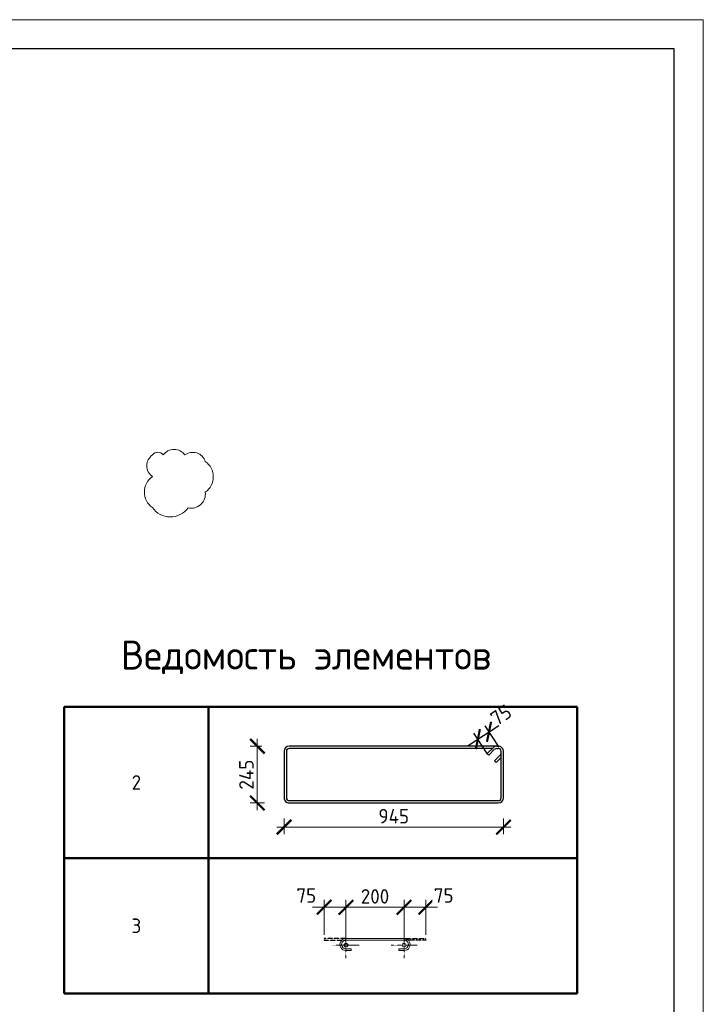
# Model space of a CAD drawing. Header units: millimetres. Extents: x 349531 to 1063351, y -131924 to 96186.
# Tile 178 of 228: x 939386 to 951161, y -53084 to -36112. Entities that reach past the tile are written whole.
import ezdxf

# ---------------------------------------------------------------- set-up
doc = ezdxf.new("R2010")
doc.units = ezdxf.units.MM
doc.linetypes.add('CENTER2', pattern=[28.575, 19.05, -3.175, 3.175, -3.175])
doc.linetypes.add('GOST2.303 4', pattern=[7, 5, -2, 0])
for name, color, linetype, lineweight in [('Арм_шпильки', 143, 'Continuous', 18), ('Выноски', 20, 'Continuous', 20), ('Осевая', 10, 'CENTER2', 20), ('подоснова', 151, 'Continuous', 5), ('поз.', 2, 'Continuous', 25), ('РАЗМЕРЫ', 1, 'Continuous', 9), ('ТОНКИЕ', 7, 'Continuous', 9)]:
    doc.layers.add(name, color=color, linetype=linetype, lineweight=lineweight)
doc.layers.add('ТОЛСТЫЕ_ОСНОВНЫЕ', color=6, linetype='Continuous')
doc.styles.add('GOST 2.304', font='CS_Gost2304.shx')
doc.styles.add('GOST-2.304_Type-B', font='GOST_Common.ttf')
doc.dimstyles.new('мой', dxfattribs={"dimscale": 100, "dimtxt": 2.5, "dimasz": 2.5, "dimexe": 1.25, "dimexo": 0.625, "dimtad": 1, "dimdec": 0, "dimtxsty": 'GOST-2.304_Type-B', "dimblk": 'ARCHTICK', "dimcen": 2.5, "dimdle": 2, "dimaunit": 1, "dimadec": 1, "dimazin": 2, "dimtfac": 1, "dimtdec": 0, "dimtmove": 1, "dimatfit": 3, "dimfxl": 1, "dimtfill": 1, "dimlwd": -1, "dimlwe": -1, "dimarcsym": 0})
doc.dimstyles.new('мой 25', dxfattribs={"dimscale": 100, "dimtxt": 2.5, "dimasz": 2.5, "dimexe": 1.25, "dimexo": 0.625, "dimtad": 1, "dimdec": 0, "dimlfac": 0.5, "dimtxsty": 'GOST-2.304_Type-B', "dimblk": 'ARCHTICK', "dimcen": 2.5, "dimdle": 1.25, "dimaunit": 1, "dimadec": 1, "dimazin": 2, "dimtfac": 1, "dimtdec": 0, "dimtmove": 1, "dimatfit": 3, "dimfxl": 6, "dimfxlon": 1, "dimtfill": 1, "dimlwd": -1, "dimlwe": -1, "dimarcsym": 0})
doc.dimstyles.new('СПДС', dxfattribs={"dimscale": 100, "dimtxt": 2.5, "dimasz": 2.5, "dimexe": 1.25, "dimexo": 0, "dimtad": 1, "dimdec": 0, "dimtxsty": 'GOST-2.304_Type-B', "dimblk": 'ARCHTICK', "dimcen": 2.5, "dimdle": 2, "dimadec": 0, "dimazin": 2, "dimtfac": 0.75, "dimtdec": 0, "dimtmove": 1, "dimatfit": 3, "dimfxl": 1, "dimtolj": 1, "dimarcsym": 1})

# ---------------------------------------------------------------- blocks, each defined once
blk = doc.blocks.new('*T655')
at = {"layer": 'Выноски', "color": 0, "linetype": 'ByBlock', "lineweight": 50, "transparency": 16777216}
for p, q in [((0, 0), (8834, 0)), ((0, 0), (0, -4943)), ((2484, 0), (2484, -4943)), ((8834, 0), (8834, -4943)), ((0, -2606), (8834, -2606)), ((0, -4943), (8834, -4943))]:
    blk.add_line(p, q, dxfattribs=at)
at = {"layer": 'Выноски', "color": 0, "transparency": 16777216, "char_height": 250, "width": 2183.67, "attachment_point": 5, "style": 'GOST-2.304_Type-B'}
for s, insert in [('2', (1242, -1303)), ('3', (1242, -3774))]:
    blk.add_mtext(s, dxfattribs=dict(at, insert=insert))
blk = doc.blocks.new('*U490')
for p, q in [((-8, 0), (-7, 7.2)), ((-7, -7.2), (-8, 0)), ((-7, 7.2), (-4.2, 14)), ((-4.2, 14), (0.2, 19.8)), ((0.2, 19.8), (6, 24.2)), ((6, 24.2), (12.8, 27)), ((12.8, 27), (20, 28)), ((44, 28), (20, 28)), ((20, 20), (44, 20)), ((44, 20), (44, 28)), ((262.7, 28), (286.7, 28)), ((262.7, 20), (262.7, 28)), ((286.7, 20), (262.7, 20)), ((293.9, 27), (286.7, 28)), ((300.7, 24.2), (293.9, 27)), ((306.5, 19.8), (300.7, 24.2)), ((310.9, 14), (306.5, 19.8)), ((313.7, 7.2), (310.9, 14)), ((314.7, 0), (313.7, 7.2)), ((-4.2, -14), (-7, -7.2)), ((0.2, -19.8), (-4.2, -14)), ((6, -24.2), (0.2, -19.8)), ((12.8, -27), (6, -24.2)), ((20, -28), (12.8, -27)), ((20, -28), (286.7, -28)), ((286.7, -28), (293.9, -27)), ((293.9, -27), (300.7, -24.2)), ((300.7, -24.2), (306.5, -19.8)), ((306.5, -19.8), (310.9, -14)), ((310.9, -14), (313.7, -7.2)), ((313.7, -7.2), (314.7, 0))]:
    blk.add_line(p, q)
at = {"color": 0, "linetype": 'ByBlock', "lineweight": -2}
for p, q in [((0, 0), (0.7, 5.2)), ((0.7, 5.2), (2.7, 10)), ((2.7, 10), (5.9, 14.1)), ((5.9, 14.1), (10, 17.3)), ((10, 17.3), (14.8, 19.3)), ((14.8, 19.3), (20, 20)), ((291.8, 19.3), (286.7, 20)), ((296.7, 17.3), (291.8, 19.3)), ((300.8, 14.1), (296.7, 17.3)), ((304, 10), (300.8, 14.1)), ((306, 5.2), (304, 10)), ((306.7, 0), (306, 5.2)), ((0.7, -5.2), (0, 0)), ((2.7, -10), (0.7, -5.2)), ((5.9, -14.1), (2.7, -10)), ((10, -17.3), (5.9, -14.1)), ((14.8, -19.3), (10, -17.3)), ((20, -20), (14.8, -19.3)), ((20, -20), (286.7, -20)), ((286.7, -20), (291.8, -19.3)), ((291.8, -19.3), (296.7, -17.3)), ((296.7, -17.3), (300.8, -14.1)), ((300.8, -14.1), (304, -10)), ((304, -10), (306, -5.2)), ((306, -5.2), (306.7, 0))]:
    blk.add_line(p, q, dxfattribs=at)
at = {"style": 'GOST 2.304', "oblique": 15, "flags": 9}
for tag, p in [('ДИАМЕТР', (117.8, -62.2)), ('ДЛИНА', (118.1, -72.5)), ('ПОЗИЦИЯ', (118, -56.6)), ('КЛАСС', (118, -67.8)), ('МАССА', (118.7, -78.2))]:
    blk.add_attdef(tag, p, '', height=2.5, dxfattribs=at)
blk = doc.blocks.new('_ArchTick')
at = {"color": 0, "linetype": 'ByBlock', "const_width": 0.15}
blk.add_lwpolyline([(-0.5, -0.5), (0.5, 0.5)], dxfattribs=at)
blk = doc.blocks.new('*D653')
at = {"layer": 'DEFPOINTS', "color": 0, "transparency": 16777216}
for p in [(946006, -51411), (945006, -51948), (946006, -51948)]:
    blk.add_point(p, dxfattribs=at)
at = {"layer": 'РАЗМЕРЫ', "color": 0, "linetype": 'Continuous', "transparency": 16777216}
for p, q in [((944806, -51411), (946206, -51411)), ((945006, -51886), (945006, -51286)), ((946006, -51885), (946006, -51286))]:
    blk.add_line(p, q, dxfattribs=at)
at = {"layer": 'РАЗМЕРЫ', "color": 0, "transparency": 16777216, "xscale": 250, "yscale": 250, "zscale": 250, "rotation": 180}
blk.add_blockref('_ArchTick', (945006, -51411), dxfattribs=at)
at = {"layer": 'РАЗМЕРЫ', "color": 0, "transparency": 16777216, "xscale": 250, "yscale": 250, "zscale": 250}
blk.add_blockref('_ArchTick', (946006, -51411), dxfattribs=at)
at = {"layer": 'РАЗМЕРЫ', "color": 0, "transparency": 16777216, "insert": (945506, -51224), "char_height": 250, "attachment_point": 5, "style": 'GOST-2.304_Type-B', "bg_fill": 3, "box_fill_scale": 1.1, "bg_fill_color": 256, "bg_fill_true_color": 13158600, "bg_fill_transparency": 0}
blk.add_mtext('200', dxfattribs=at)
blk = doc.blocks.new('*D656')
at = {"layer": 'DEFPOINTS', "color": 0}
for p in [(944630, -51411), (944630, -51948), (945006, -51948)]:
    blk.add_point(p, dxfattribs=at)
at = {"layer": 'РАЗМЕРЫ', "color": 0, "linetype": 'Continuous'}
for p, q in [((945206, -51411), (944430, -51411)), ((944630, -51885), (944630, -51286)), ((945006, -51886), (945006, -51286))]:
    blk.add_line(p, q, dxfattribs=at)
at = {"layer": 'РАЗМЕРЫ', "color": 0, "xscale": 250, "yscale": 250, "zscale": 250, "rotation": 180}
blk.add_blockref('_ArchTick', (944630, -51411), dxfattribs=at)
at = {"layer": 'РАЗМЕРЫ', "color": 0, "xscale": 250, "yscale": 250, "zscale": 250}
blk.add_blockref('_ArchTick', (945006, -51411), dxfattribs=at)
at = {"layer": 'РАЗМЕРЫ', "color": 0, "insert": (944323, -51209), "char_height": 250, "attachment_point": 5, "style": 'GOST-2.304_Type-B', "bg_fill": 3, "box_fill_scale": 1.1, "bg_fill_color": 256, "bg_fill_true_color": 13158600, "bg_fill_transparency": 0}
blk.add_mtext('75', dxfattribs=at)
blk = doc.blocks.new('*D657')
at = {"layer": 'DEFPOINTS', "color": 0}
for p in [(946382, -51411), (946006, -51948), (946382, -51948)]:
    blk.add_point(p, dxfattribs=at)
at = {"layer": 'РАЗМЕРЫ', "color": 0, "linetype": 'Continuous'}
for p, q in [((945806, -51411), (946582, -51411)), ((946006, -51886), (946006, -51286)), ((946382, -51885), (946382, -51286))]:
    blk.add_line(p, q, dxfattribs=at)
at = {"layer": 'РАЗМЕРЫ', "color": 0, "xscale": 250, "yscale": 250, "zscale": 250, "rotation": 180}
blk.add_blockref('_ArchTick', (946006, -51411), dxfattribs=at)
at = {"layer": 'РАЗМЕРЫ', "color": 0, "xscale": 250, "yscale": 250, "zscale": 250}
blk.add_blockref('_ArchTick', (946382, -51411), dxfattribs=at)
at = {"layer": 'РАЗМЕРЫ', "color": 0, "insert": (946689, -51209), "char_height": 250, "attachment_point": 5, "style": 'GOST-2.304_Type-B', "bg_fill": 3, "box_fill_scale": 1.1, "bg_fill_color": 256, "bg_fill_true_color": 13158600, "bg_fill_transparency": 0}
blk.add_mtext('75', dxfattribs=at)
blk = doc.blocks.new('*U1380')
at = {"layer": 'ТОЛСТЫЕ_ОСНОВНЫЕ', "color": 6}
blk.add_lwpolyline([(20, 5), (415, 5), (415, 292), (20, 292)], close=True, dxfattribs=at)
at = {"layer": 'ТОНКИЕ'}
blk.add_lwpolyline([(0, 0), (420, 0), (420, 297), (0, 297)], close=True, dxfattribs=at)
blk = doc.blocks.new('*D669')
at = {"layer": 'DEFPOINTS', "color": 0, "transparency": 16777216}
for p in [(943940, -48986, -2880), (947719, -48986, -2880), (947719, -50029)]:
    blk.add_point(p, dxfattribs=at)
at = {"layer": 'РАЗМЕРЫ', "color": 0, "linetype": 'Continuous', "transparency": 16777216}
for p, q in [((943940, -49882), (943940, -50154)), ((947719, -49882), (947719, -50154)), ((943815, -50029), (947844, -50029))]:
    blk.add_line(p, q, dxfattribs=at)
at = {"layer": 'РАЗМЕРЫ', "color": 0, "transparency": 16777216, "xscale": 250, "yscale": 250, "zscale": 250, "rotation": 180}
blk.add_blockref('_ArchTick', (943940, -50029), dxfattribs=at)
at = {"layer": 'РАЗМЕРЫ', "color": 0, "transparency": 16777216, "xscale": 250, "yscale": 250, "zscale": 250}
blk.add_blockref('_ArchTick', (947719, -50029), dxfattribs=at)
at = {"layer": 'РАЗМЕРЫ', "color": 0, "transparency": 16777216, "insert": (945829, -49842), "char_height": 250, "attachment_point": 5, "style": 'GOST-2.304_Type-B', "bg_fill": 3, "box_fill_scale": 1.1, "bg_fill_color": 256, "bg_fill_true_color": 13158600, "bg_fill_transparency": 0}
blk.add_mtext('945', dxfattribs=at)
blk = doc.blocks.new('*D670')
at = {"layer": 'DEFPOINTS', "color": 0, "transparency": 16777216}
for p in [(943479, -48635), (944190, -48635, -2880), (944411, -49614, -2880)]:
    blk.add_point(p, dxfattribs=at)
at = {"layer": 'РАЗМЕРЫ', "color": 0, "linetype": 'Continuous', "transparency": 16777216}
for p, q in [((943479, -49739), (943479, -48510)), ((943556, -48635), (943354, -48635)), ((943604, -49614), (943354, -49614))]:
    blk.add_line(p, q, dxfattribs=at)
at = {"layer": 'РАЗМЕРЫ', "color": 0, "transparency": 16777216, "xscale": 250, "yscale": 250, "zscale": 250}
for p, rotation in [((943479, -48635), 90), ((943479, -49614), 270)]:
    blk.add_blockref('_ArchTick', p, dxfattribs=dict(at, rotation=rotation))
at = {"layer": 'РАЗМЕРЫ', "color": 0, "transparency": 16777216, "insert": (943291, -49125), "char_height": 250, "attachment_point": 5, "rotation": 90, "style": 'GOST-2.304_Type-B', "bg_fill": 3, "box_fill_scale": 1.1, "bg_fill_color": 256, "bg_fill_true_color": 13158600, "bg_fill_transparency": 0}
blk.add_mtext('245', dxfattribs=at)
blk = doc.blocks.new('*U677')
at = {"color": 0, "linetype": 'ByBlock', "lineweight": -2}
for p, q in [((214.4, 944.4), (12.5, 944.4)), ((-10, 921.9), (-10, 12.5)), ((-10, 914.9), (-10, 921.9)), ((0, 914.9), (0, 921.9)), ((3.7, 906), (29.1, 880.6)), ((214.4, 934.4), (12.5, 934.4)), ((53.8, 905.3), (28.3, 930.7)), ((38.8, 934.4), (60.9, 912.3)), ((60.9, 912.3), (53.8, 905.3)), ((226.9, 12.5), (226.9, 921.9)), ((236.9, 12.5), (236.9, 921.9)), ((22, 873.5), (-3.4, 899)), ((0, 895.6), (0, 12.5)), ((29.1, 880.6), (22, 873.5)), ((12.5, 0), (214.4, 0)), ((12.5, -10), (214.4, -10))]:
    blk.add_line(p, q, dxfattribs=at)
for centre, radius, start, end in [((12.5, 921.9), 22.5, 90, 180), ((214.4, 921.9), 22.5, 0, 90), ((12.5, 914.9), 22.5, 180, 225), ((12.5, 921.9), 12.5, 90, 180), ((12.5, 914.9), 12.5, 180, 225), ((19.5, 921.9), 12.5, 45, 90), ((214.4, 921.9), 12.5, 0, 90), ((12.5, 12.5), 22.5, 180, 270), ((12.5, 12.5), 12.5, 180, 270), ((214.4, 12.5), 12.5, 270, 0), ((214.4, 12.5), 22.5, 270, 0)]:
    blk.add_arc(centre, radius, start, end, dxfattribs=at)
at = {"style": 'GOST 2.304', "oblique": 15, "flags": 9}
for tag, p in [('ДИАМЕТР', (-52.8, -63)), ('КЛАСС', (-53, -68.7)), ('ДЛИНА', (-52.5, -73.8)), ('ПОЗИЦИЯ', (-52.3, -58)), ('МАССА', (-52.3, -78.3))]:
    blk.add_attdef(tag, p, '', height=2.5, dxfattribs=at)
blk = doc.blocks.new('*D1483')
at = {"layer": 'DEFPOINTS', "color": 0, "lineweight": 50, "transparency": 16777216}
for p in [(947470, -48386), (947644, -48649), (947452, -48776)]:
    blk.add_point(p, dxfattribs=at)
at = {"layer": 'РАЗМЕРЫ', "color": 0, "lineweight": -2, "transparency": 16777216}
for p, q in [((947112, -48623), (947637, -48276)), ((947644, -48649), (947401, -48282)), ((947452, -48776), (947209, -48409))]:
    blk.add_line(p, q, dxfattribs=at)
at = {"layer": 'РАЗМЕРЫ', "color": 0, "lineweight": -2, "transparency": 16777216, "xscale": 250, "yscale": 250, "zscale": 250}
for p, rotation in [((947470, -48386), 33.52746527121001), ((947278, -48513), 213.5274652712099)]:
    blk.add_blockref('_ArchTick', p, dxfattribs=dict(at, rotation=rotation))
at = {"layer": 'РАЗМЕРЫ', "color": 0, "transparency": 16777216, "insert": (947677, -48098), "char_height": 250, "attachment_point": 5, "rotation": 33.5275, "style": 'GOST-2.304_Type-B'}
blk.add_mtext('\\A1;75', dxfattribs=at)

msp = doc.modelspace()

# ---------------------------------------------------------------- linework, layer by layer
at = {"layer": 'Осевая', "ltscale": 0.1}
for p, q in [((945230.4, -52064.2), (944782.1, -52064.2)), ((946230.3, -52064.2), (945782, -52064.2))]:
    msp.add_line(p, q, dxfattribs=at)
at = {"layer": 'РАЗМЕРЫ', "color": 240, "true_color": 0xed1f24}
msp.add_lwpolyline([(941671.6, -43615.4, 0.5205671), (941671.6, -43988, 0.5205671), (941671.6, -44520.9, 0.5205671), (942286.5, -44526.3, 0.5205671), (942583, -44255.9, 0.5205671), (942583, -43728.5, 0.5205671), (942231.5, -43615.4, 0.5205671), (941858.9, -43615.4, 0.5205671)], format="xyb", close=True, dxfattribs=at)

# ---------------------------------------------------------------- block references
msp.add_blockref('*T655', (940154, -47957))
at = {"layer": 'Арм_шпильки', "color": 3, "xscale": 3.75, "yscale": 3.75, "zscale": 3.75, "rotation": 180}
msp.add_blockref('*U490', (946081.2, -52052.6), dxfattribs=at)

# ---------------------------------------------------------------- texts
at = {"layer": 'РАЗМЕРЫ', "insert": (944317.8, -47103.8), "char_height": 500, "attachment_point": 5, "style": 'GOST-2.304_Type-B'}
msp.add_mtext_dynamic_manual_height_columns('{\\C0;Ведомость элементов}', width=15225.227, gutter_width=15, heights=[0], dxfattribs=at)

# ---------------------------------------------------------------- dimensions: what is measured, and where the dimension line sits
at = {"layer": 'РАЗМЕРЫ', "color": 1}
dim = msp.add_linear_dim(base=(947469.9, -48386.1, -2880), p1=(947452.4, -48775.6, -2880), p2=(947643.9, -48648.7, -2880), angle=33.52747, text='75', dimstyle='СПДС', dxfattribs=at)
dim.commit()
dim.dimension.update_dxf_attribs({"geometry": '*D1483', "text_midpoint": (947780.7, -48254.2, -2880), "dimtype": 161})

# ---------------------------------------------------------------- next in the draw order: dimensions: what is measured, and where the dimension line sits
at = {"layer": 'РАЗМЕРЫ'}
dim = msp.add_linear_dim(base=(946006.2, -51411.1), p1=(945006.2, -51948.4), p2=(946006.2, -51947.6), text='200', dimstyle='мой', dxfattribs=at)
dim.commit()
dim.dimension.update_dxf_attribs({"geometry": '*D653', "text_midpoint": (945506.2, -51223.6)})

# ---------------------------------------------------------------- next in the draw order: linework, layer by layer
at = {"layer": 'поз.', "linetype": 'GOST2.303 4', "ltscale": 0.4}
for points in [[(945006.2, -51947.6), (944630.2, -51947.6), (944630.2, -51977.6), (945004.9, -51977.8)], [(946006.2, -51947.6), (946382.2, -51947.6), (946382.2, -51977.6), (946007.5, -51977.8)]]:
    msp.add_lwpolyline(points, dxfattribs=at)

# ---------------------------------------------------------------- next in the draw order: dimensions: what is measured, and where the dimension line sits
at = {"layer": 'РАЗМЕРЫ'}
dim = msp.add_linear_dim(base=(944630.2, -51411.1), p1=(945006.2, -51948.4), p2=(944630.2, -51947.6), text='75', dimstyle='мой', dxfattribs=at)
dim.commit()
dim.dimension.update_dxf_attribs({"geometry": '*D656', "text_midpoint": (944323.3, -51396.8), "dimtype": 160})
dim = msp.add_linear_dim(base=(946382.2, -51411.1), p1=(946006.2, -51948.4), p2=(946382.2, -51947.6), angle=180, text='75', dimstyle='мой', dxfattribs=at)
dim.commit()
dim.dimension.update_dxf_attribs({"geometry": '*D657', "text_midpoint": (946689, -51396.8), "dimtype": 160})

# ---------------------------------------------------------------- next in the draw order: linework, layer by layer
at = {"layer": 'Осевая', "ltscale": 0.1}
for p, q in [((945006.2, -51840.1), (945006.2, -52288.4)), ((946006.2, -51840.1), (946006.2, -52288.4))]:
    msp.add_line(p, q, dxfattribs=at)
at = {"layer": 'подоснова'}
for centre in [(945006.2, -52064.2), (946006.2, -52064.2)]:
    msp.add_circle(centre, 32, dxfattribs=at)

# ---------------------------------------------------------------- next in the draw order: block references
at = {"xscale": 100, "yscale": 100, "zscale": 100}
msp.add_blockref('*U1380', (909160.6, -65811.7), dxfattribs=at)

# ---------------------------------------------------------------- next in the draw order: dimensions: what is measured, and where the dimension line sits
at = {"layer": 'РАЗМЕРЫ'}
dim = msp.add_linear_dim(base=(947719, -50029.2), p1=(943939.7, -48986.3, -2880), p2=(947719, -48986.3, -2880), dimstyle='мой 25', override={"dimlfac": 0.25}, dxfattribs=at)
dim.commit()
dim.dimension.update_dxf_attribs({"geometry": '*D669', "text_midpoint": (945829.3, -49841.7)})

# ---------------------------------------------------------------- next in the draw order: dimensions: what is measured, and where the dimension line sits
dim = msp.add_linear_dim(base=(943478.7, -48634.7), p1=(944411.1, -49614.5, -2880), p2=(944190.4, -48634.7, -2880), angle=90, dimstyle='мой 25', override={"dimlfac": 0.25}, dxfattribs=at)
dim.commit()
dim.dimension.update_dxf_attribs({"geometry": '*D670', "text_midpoint": (943291.2, -49124.6)})

# ---------------------------------------------------------------- next in the draw order: block references
at = {"lineweight": 30, "xscale": 3.959999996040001, "yscale": 3.959999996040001, "zscale": 3.959999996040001, "rotation": 269.9999999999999}
msp.add_blockref('*U677', (943979.3, -48674.3, -2880), dxfattribs=at)

doc.saveas('drawing.dxf')
